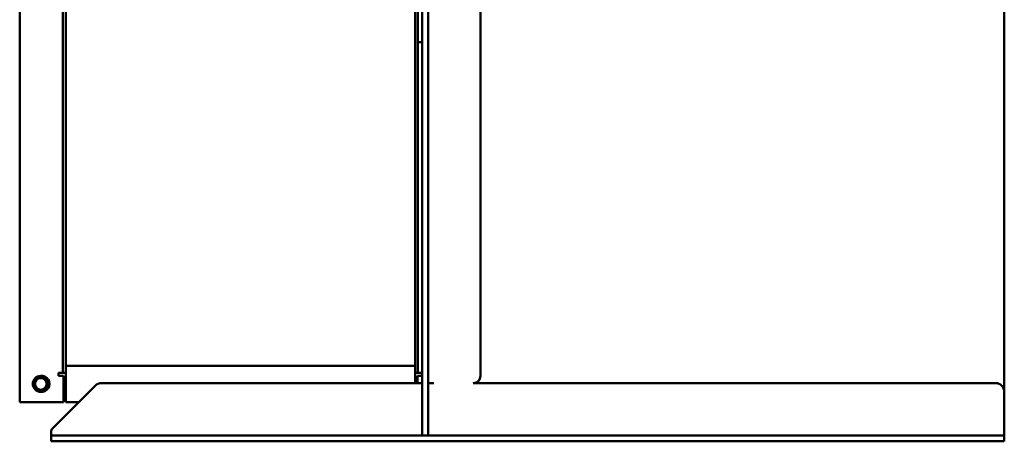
# Model space of a CAD drawing. Header units: millimetres. Extents: x 1512 to 2306, y 926 to 1774.
# Tile 1 of 3: x 1534 to 2211, y 926 to 1216. Entities that reach past the tile are written whole.
import ezdxf

# ---------------------------------------------------------------- set-up
doc = ezdxf.new("R2010")
doc.units = ezdxf.units.MM
doc.header["$LTSCALE"] = 9.090909
doc.layers.add('Widoczne (ISO)', color=7, linetype='Continuous', lineweight=50)

msp = doc.modelspace()

# ---------------------------------------------------------------- linework, layer by layer
at = {"layer": 'Widoczne (ISO)'}
for p, q in [((1851.09, 970.9), (1851.09, 1574.48)), ((1815.09, 934.9), (1815.09, 1435.4)), ((1564.09, 972.9), (1564.09, 1421.04)), ((1566.09, 1421.04), (1566.09, 972.9)), ((1806.09, 972.9), (1806.09, 1421.04)), ((1808.09, 1421.04), (1808.09, 972.9)), ((1811.09, 1312.7), (1811.09, 934.9)), ((2211.09, 1286.55), (2211.09, 959.9)), ((1534.35, 952.9), (1534.35, 1275.4)), ((1808.09, 1200.4), (1811.09, 1200.4)), ((1566.09, 977.9), (1806.09, 977.9)), ((1561.09, 970.9), (1561.09, 972.9)), ((1561.09, 972.9), (1562.09, 972.9)), ((1564.35, 970.9), (1561.09, 970.9)), ((1562.09, 972.9), (1564.09, 972.9)), ((1564.09, 972.9), (1566.09, 972.9)), ((1564.35, 970.9), (1564.35, 952.9)), ((1566.09, 972.9), (1566.09, 952.9)), ((1806.09, 972.9), (1808.09, 972.9)), ((1806.09, 965.9), (1806.09, 972.9)), ((1811.09, 970.9), (1807.83, 970.9)), ((1807.83, 965.9), (1807.83, 970.9)), ((1808.09, 972.9), (1810.09, 972.9)), ((1810.09, 972.9), (1811.09, 972.9)), ((1586.33, 964.14), (1556.68, 934.49)), ((1811.09, 965.9), (1590.58, 965.9)), ((1815.09, 965.9), (1819.09, 965.9)), ((2205.09, 965.9), (1846.09, 965.9)), ((2211.09, 933.9), (2211.09, 959.9)), ((1564.35, 952.9), (1534.35, 952.9)), ((1566.09, 952.9), (1575.09, 952.9)), ((1811.09, 929.9), (1811.09, 934.9)), ((1815.09, 934.9), (1815.09, 929.9)), ((2211.09, 929.9), (2211.09, 933.9)), ((1556.09, 929.9), (1556.09, 933.07)), ((1556.09, 929.9), (1562.09, 929.9)), ((1556.09, 929.9), (1556.09, 925.9)), ((2205.09, 929.9), (1562.09, 929.9)), ((2205.09, 929.9), (2211.09, 929.9)), ((2211.09, 925.9), (2211.09, 929.9)), ((1562.09, 925.9), (1556.09, 925.9)), ((2205.09, 925.9), (1562.09, 925.9)), ((2211.09, 925.9), (2205.09, 925.9))]:
    msp.add_line(p, q, dxfattribs=at)
for radius in [5.5, 5.1, 4]:
    msp.add_circle((1548.83, 965.4), radius, dxfattribs=at)
for centre, radius, start, end in [((1549.35, 965.4), 5.55, 261.82443, 98.17557), ((1548.83, 965.4), 6, 330.5052, 29.4948), ((1846.09, 970.9), 5, 270, 0), ((1590.58, 959.9), 6, 90, 135), ((2205.09, 959.9), 6, 0, 90), ((1558.09, 933.07), 2, 135, 155.5302)]:
    msp.add_arc(centre, radius, start, end, dxfattribs=at)
msp.add_open_spline([(1556.09, 933.07), (1556.09, 933.32), (1556.14, 933.59), (1556.25, 933.86), (1556.26, 933.88), (1556.27, 933.9)], degree=3, knots=[-0.30337332, -0.30337332, -0.30337332, -0.30337332, -0.22740819, -0.22740819, -0.22061675, -0.22061675, -0.22061675, -0.22061675], dxfattribs=at)

doc.saveas('drawing.dxf')
